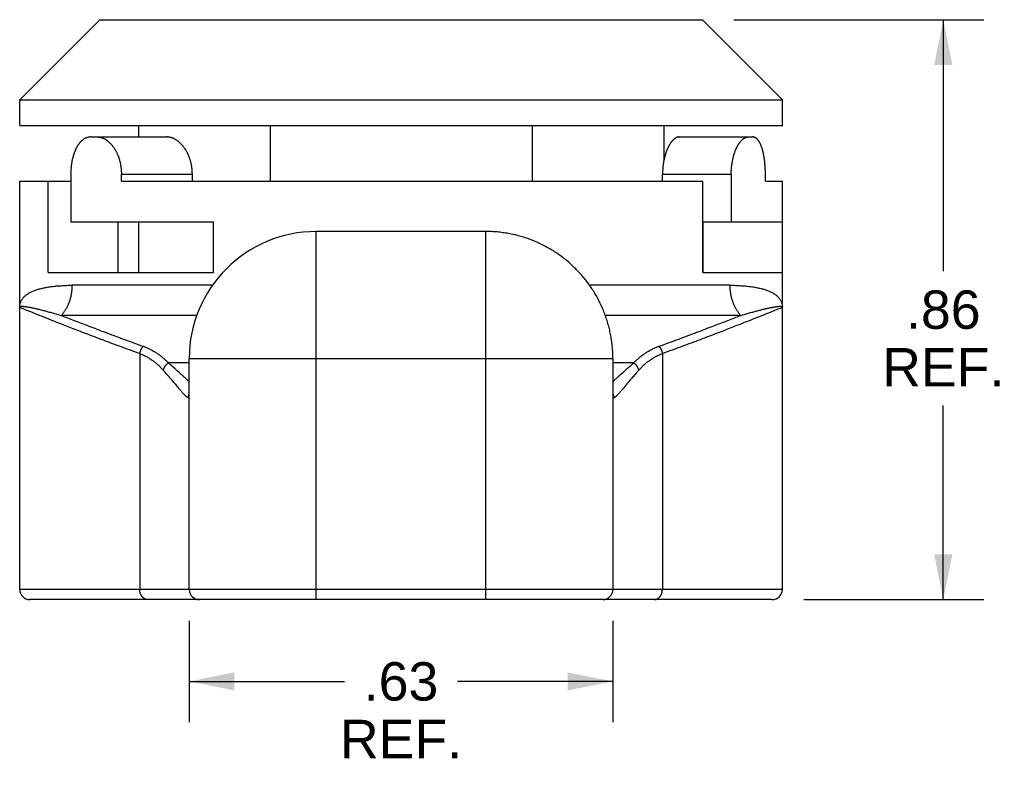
# Model space of a CAD drawing. Header units: inches. Extents: x 0 to 7.33, y 0 to 5.67.
# Tile 3 of 10: x 3.35 to 4.81, y 1.02 to 2.12. Entities that reach past the tile are written whole.
import ezdxf

# ---------------------------------------------------------------- set-up
doc = ezdxf.new("R2010")
doc.units = ezdxf.units.IN
doc.header["$LTSCALE"] = 0.403333
doc.header["$MEASUREMENT"] = 0
doc.layers.get('0').update_dxf_attribs({"linetype": 'CONTINUOUS'})
doc.layers.add('DIMENSIONS', color=7, linetype='CONTINUOUS')
doc.styles.get("Standard").update_dxf_attribs({"font": 'arial.ttf'})
doc.dimstyles.new('DIMSTYLE_1', dxfattribs={"dimtxt": 0.056667, "dimasz": 0.066667, "dimexe": 0.09, "dimexo": 0.07, "dimgap": 0.0425, "dimtad": 0, "dimtih": 1, "dimtoh": 1, "dimzin": 4, "dimdsep": 46, "dimtxsty": 'Standard', "dimblk": '_FILLED', "dimblk1": '_FILLED', "dimblk2": '_FILLED', "dimcen": 0.09, "dimazin": 1, "dimtfac": 1, "dimtdec": 3, "dimtofl": 0, "dimtmove": 0, "dimatfit": 3, "dimldrblk": '_FILLED', "dimfxl": 0, "dimtolj": 1, "dimtzin": 4, "dimarcsym": 0})

# ---------------------------------------------------------------- blocks, each defined once
blk = doc.blocks.new('_FILLED')
at = {"color": 0, "linetype": 'ByBlock'}
blk.add_solid([(0, 0), (-1, 0.2), (-1, -0.2)], dxfattribs=at)
blk = doc.blocks.new('*D4')
at = {"layer": 'DIMENSIONS', "color": 2, "linetype": 'Continuous'}
for p, q in [((4.4076, 2.1249), (4.7764, 2.1249)), ((4.7164, 2.1249), (4.7164, 1.7539)), ((4.7164, 1.2694), (4.7164, 1.5555)), ((4.5106, 1.2694), (4.7764, 1.2694))]:
    blk.add_line(p, q, dxfattribs=at)
at = {"layer": 'DIMENSIONS', "color": 2, "linetype": 'Continuous', "xscale": 0.0666666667, "yscale": 0.0666666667, "zscale": 0.0666666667}
for p, rotation in [((4.7164, 2.1249), 90), ((4.7164, 1.2694), 270)]:
    blk.add_blockref('_FILLED', p, dxfattribs=dict(at, rotation=rotation))
at = {"layer": 'DIMENSIONS', "color": 2, "linetype": 'Continuous', "insert": (4.7164, 1.7255), "char_height": 0.05667, "width": 0.179901, "attachment_point": 2, "line_spacing_factor": 0.9}
blk.add_mtext('.86\\PREF.', dxfattribs=at)
blk = doc.blocks.new('*D10')
at = {"layer": 'DIMENSIONS', "color": 2, "linetype": 'Continuous'}
for p, q in [((3.604, 1.2378), (3.604, 1.0886)), ((4.229, 1.2378), (4.229, 1.0886)), ((3.604, 1.1486), (3.8332, 1.1486)), ((4.229, 1.1486), (3.9998, 1.1486))]:
    blk.add_line(p, q, dxfattribs=at)
at = {"layer": 'DIMENSIONS', "color": 2, "linetype": 'Continuous', "xscale": 0.0666666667, "yscale": 0.0666666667, "zscale": 0.0666666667, "rotation": 180}
blk.add_blockref('_FILLED', (3.604, 1.1486), dxfattribs=at)
at = {"layer": 'DIMENSIONS', "color": 2, "linetype": 'Continuous', "xscale": 0.0666666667, "yscale": 0.0666666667, "zscale": 0.0666666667}
blk.add_blockref('_FILLED', (4.229, 1.1486), dxfattribs=at)
at = {"layer": 'DIMENSIONS', "color": 2, "linetype": 'Continuous', "insert": (3.9165, 1.177), "char_height": 0.05667, "width": 0.179901, "attachment_point": 2, "line_spacing_factor": 0.9}
blk.add_mtext('.63\\PREF.', dxfattribs=at)

msp = doc.modelspace()

# ---------------------------------------------------------------- linework, layer by layer
at = {"color": 7, "linetype": 'Continuous'}
for p, q in [((3.472, 2.1249), (3.354, 2.0069)), ((3.472, 2.1249), (4.361, 2.1249)), ((4.361, 2.1249), (4.479, 2.0069)), ((3.354, 1.9689), (3.354, 2.0069)), ((3.354, 2.0069), (4.479, 2.0069)), ((4.479, 1.9689), (4.479, 2.0069)), ((3.354, 1.9689), (4.479, 1.9689)), ((3.529, 1.9689), (3.529, 1.9519)), ((3.7233, 1.9689), (3.7233, 1.8869)), ((4.1097, 1.9689), (4.1097, 1.8869)), ((4.304, 1.9689), (4.304, 1.916)), ((3.4592, 1.9519), (3.5705, 1.9519)), ((4.3268, 1.9519), (4.4348, 1.9519)), ((3.4293, 1.8969), (3.4293, 1.8269)), ((3.504, 1.8869), (3.504, 1.8969)), ((3.504, 1.8969), (3.6087, 1.8969)), ((3.6087, 1.8869), (3.6087, 1.8969)), ((4.3023, 1.8969), (4.4036, 1.8969)), ((4.3023, 1.8869), (4.3023, 1.8969)), ((4.4036, 1.8969), (4.4036, 1.8269)), ((4.4539, 1.8869), (4.4539, 1.8969)), ((3.354, 1.2844), (3.354, 1.8869)), ((3.354, 1.8869), (3.4293, 1.8869)), ((3.3962, 1.7519), (3.3962, 1.8869)), ((3.504, 1.8869), (4.3618, 1.8869)), ((4.3618, 1.7519), (4.3618, 1.8869)), ((4.4539, 1.8869), (4.479, 1.8869)), ((4.479, 1.8269), (4.479, 1.8869)), ((3.4293, 1.8269), (3.6398, 1.8269)), ((3.4987, 1.8269), (3.4987, 1.7519)), ((3.529, 1.8269), (3.529, 1.7519)), ((3.6398, 1.7519), (3.6398, 1.8269)), ((4.3618, 1.8269), (4.479, 1.8269)), ((4.362, 1.7519), (4.362, 1.8269)), ((4.479, 1.7519), (4.479, 1.8269)), ((3.7915, 1.2694), (3.7915, 1.8124)), ((4.0415, 1.8124), (3.7915, 1.8124)), ((4.0415, 1.2694), (4.0415, 1.8124)), ((3.3962, 1.7519), (3.6398, 1.7519)), ((4.3618, 1.7519), (4.479, 1.7519)), ((4.479, 1.2844), (4.479, 1.7519)), ((3.6383, 1.733), (3.4315, 1.733)), ((4.4014, 1.733), (4.1947, 1.733)), ((4.4714, 1.6976), (4.476, 1.6995)), ((4.476, 1.6995), (4.4789, 1.7007)), ((4.4789, 1.7007), (4.479, 1.7007)), ((3.3596, 1.6984), (3.3655, 1.696)), ((3.3655, 1.696), (3.3698, 1.6943)), ((3.3698, 1.6943), (3.3736, 1.6928)), ((3.3736, 1.6928), (3.3777, 1.6911)), ((3.3777, 1.6911), (3.3806, 1.6899)), ((3.3806, 1.6899), (3.3838, 1.6886)), ((3.3838, 1.6886), (3.3871, 1.6873)), ((3.3871, 1.6873), (3.3906, 1.6859)), ((3.3906, 1.6859), (3.3942, 1.6845)), ((3.6151, 1.6885), (3.4156, 1.6885)), ((4.4173, 1.6885), (4.2179, 1.6885)), ((4.4385, 1.6844), (4.4421, 1.6858)), ((4.4421, 1.6858), (4.4455, 1.6872)), ((4.4455, 1.6872), (4.4488, 1.6885)), ((4.4488, 1.6885), (4.4519, 1.6897)), ((4.4519, 1.6897), (4.4548, 1.6909)), ((4.4548, 1.6909), (4.4589, 1.6925)), ((4.4589, 1.6925), (4.4626, 1.694)), ((4.4626, 1.694), (4.4669, 1.6958)), ((4.4669, 1.6958), (4.4714, 1.6976)), ((3.3942, 1.6845), (3.3981, 1.6829)), ((3.3981, 1.6829), (3.4021, 1.6813)), ((4.4347, 1.6829), (4.4385, 1.6844)), ((3.531, 1.6324), (3.531, 1.2844)), ((4.302, 1.6324), (4.302, 1.2844)), ((3.604, 1.6185), (3.5733, 1.6185)), ((3.604, 1.2844), (3.604, 1.6249)), ((3.604, 1.6249), (4.229, 1.6249)), ((4.229, 1.6249), (4.229, 1.2844)), ((4.2596, 1.6185), (4.229, 1.6185)), ((3.5945, 1.5994), (3.5924, 1.6013)), ((4.244, 1.6044), (4.2405, 1.6013)), ((3.5881, 1.5817), (3.5866, 1.5835)), ((4.2498, 1.5876), (4.2464, 1.5835)), ((3.6029, 1.5669), (3.604, 1.5669)), ((4.229, 1.5669), (4.2301, 1.5669)), ((4.479, 1.2844), (3.354, 1.2844)), ((4.464, 1.2694), (3.369, 1.2694))]:
    msp.add_line(p, q, dxfattribs=at)
for points in [[(3.4592, 1.9519), (3.4587, 1.9519), (3.4582, 1.9519), (3.4577, 1.9519), (3.4572, 1.9518), (3.4568, 1.9518), (3.4563, 1.9517), (3.4558, 1.9516), (3.4553, 1.9515), (3.4549, 1.9514), (3.4544, 1.9513), (3.4539, 1.9512), (3.4535, 1.951), (3.453, 1.9509), (3.4525, 1.9507), (3.4521, 1.9505), (3.4516, 1.9503), (3.4512, 1.9501), (3.4507, 1.9499), (3.4503, 1.9497), (3.4498, 1.9495), (3.4494, 1.9492), (3.4489, 1.9489), (3.4485, 1.9487), (3.4481, 1.9484), (3.4476, 1.9481), (3.4472, 1.9478), (3.4468, 1.9474), (3.4464, 1.9471), (3.446, 1.9468), (3.4456, 1.9464), (3.4452, 1.946), (3.4447, 1.9457), (3.4443, 1.9453), (3.444, 1.9449), (3.4436, 1.9444), (3.4432, 1.944), (3.4428, 1.9436), (3.4424, 1.9431), (3.442, 1.9427), (3.4417, 1.9422), (3.4413, 1.9418), (3.441, 1.9413), (3.4406, 1.9408), (3.4402, 1.9403), (3.4399, 1.9397), (3.4396, 1.9392), (3.4392, 1.9387), (3.4389, 1.9381), (3.4386, 1.9376), (3.4382, 1.937), (3.4379, 1.9364), (3.4376, 1.9359), (3.4373, 1.9353), (3.437, 1.9347), (3.4367, 1.9341), (3.4364, 1.9334), (3.4361, 1.9328), (3.4359, 1.9322), (3.4356, 1.9315), (3.4353, 1.9309), (3.4351, 1.9302), (3.4348, 1.9296), (3.4345, 1.9289), (3.4343, 1.9282), (3.4341, 1.9275), (3.4338, 1.9268), (3.4336, 1.9261), (3.4334, 1.9254), (3.4332, 1.9247), (3.4329, 1.924), (3.4327, 1.9233), (3.4325, 1.9225), (3.4323, 1.9218), (3.4322, 1.921), (3.432, 1.9203), (3.4318, 1.9195), (3.4316, 1.9188), (3.4315, 1.918), (3.4313, 1.9172), (3.4311, 1.9165), (3.431, 1.9157), (3.4309, 1.9149), (3.4307, 1.9141), (3.4306, 1.9133), (3.4305, 1.9125), (3.4304, 1.9117), (3.4302, 1.9109), (3.4301, 1.9101), (3.43, 1.9093), (3.43, 1.9085), (3.4299, 1.9077), (3.4298, 1.9069), (3.4297, 1.906), (3.4297, 1.9052), (3.4296, 1.9044), (3.4295, 1.9036), (3.4295, 1.9028), (3.4295, 1.9019), (3.4294, 1.9011), (3.4294, 1.9003), (3.4294, 1.8994), (3.4294, 1.8986), (3.4293, 1.8978), (3.4293, 1.8969)], [(3.4681, 1.9519), (3.4686, 1.9519), (3.4691, 1.9519), (3.4697, 1.9519), (3.4702, 1.9518), (3.4707, 1.9518), (3.4712, 1.9517), (3.4717, 1.9516), (3.4722, 1.9515), (3.4727, 1.9514), (3.4732, 1.9513), (3.4738, 1.9512), (3.4743, 1.951), (3.4748, 1.9509), (3.4753, 1.9507), (3.4758, 1.9505), (3.4763, 1.9503), (3.4768, 1.9501), (3.4773, 1.9499), (3.4778, 1.9497), (3.4784, 1.9494), (3.4789, 1.9492), (3.4794, 1.9489), (3.4799, 1.9486), (3.4804, 1.9483), (3.4809, 1.948), (3.4814, 1.9477), (3.4819, 1.9474), (3.4824, 1.947), (3.4829, 1.9467), (3.4833, 1.9463), (3.4838, 1.9459), (3.4843, 1.9456), (3.4848, 1.9452), (3.4853, 1.9447), (3.4857, 1.9443), (3.4862, 1.9439), (3.4867, 1.9435), (3.4871, 1.943), (3.4876, 1.9425), (3.488, 1.9421), (3.4885, 1.9416), (3.4889, 1.9411), (3.4894, 1.9406), (3.4898, 1.9401), (3.4903, 1.9395), (3.4907, 1.939), (3.4911, 1.9385), (3.4915, 1.9379), (3.4919, 1.9374), (3.4923, 1.9368), (3.4928, 1.9362), (3.4931, 1.9356), (3.4935, 1.935), (3.4939, 1.9344), (3.4943, 1.9338), (3.4947, 1.9332), (3.495, 1.9325), (3.4954, 1.9319), (3.4958, 1.9313), (3.4961, 1.9306), (3.4965, 1.9299), (3.4968, 1.9293), (3.4971, 1.9286), (3.4974, 1.9279), (3.4978, 1.9272), (3.4981, 1.9265), (3.4984, 1.9258), (3.4987, 1.9251), (3.4989, 1.9244), (3.4992, 1.9237), (3.4995, 1.923), (3.4998, 1.9222), (3.5, 1.9215), (3.5003, 1.9207), (3.5005, 1.92), (3.5007, 1.9192), (3.501, 1.9185), (3.5012, 1.9177), (3.5014, 1.917), (3.5016, 1.9162), (3.5018, 1.9154), (3.502, 1.9146), (3.5022, 1.9139), (3.5023, 1.9131), (3.5025, 1.9123), (3.5027, 1.9115), (3.5028, 1.9107), (3.5029, 1.9099), (3.5031, 1.9091), (3.5032, 1.9083), (3.5033, 1.9075), (3.5034, 1.9067), (3.5035, 1.9059), (3.5036, 1.9051), (3.5037, 1.9043), (3.5038, 1.9035), (3.5038, 1.9027), (3.5039, 1.9018), (3.5039, 1.901), (3.504, 1.9002), (3.504, 1.8994), (3.504, 1.8986), (3.504, 1.8978), (3.504, 1.8969)], [(3.6087, 1.8969), (3.6087, 1.8977), (3.6086, 1.8986), (3.6086, 1.8994), (3.6086, 1.9002), (3.6086, 1.901), (3.6085, 1.9018), (3.6084, 1.9026), (3.6084, 1.9034), (3.6083, 1.9042), (3.6082, 1.905), (3.6081, 1.9058), (3.608, 1.9066), (3.6079, 1.9074), (3.6078, 1.9082), (3.6077, 1.909), (3.6075, 1.9098), (3.6074, 1.9106), (3.6072, 1.9114), (3.6071, 1.9122), (3.6069, 1.9129), (3.6067, 1.9137), (3.6065, 1.9145), (3.6063, 1.9153), (3.6061, 1.916), (3.6059, 1.9168), (3.6057, 1.9176), (3.6054, 1.9183), (3.6052, 1.9191), (3.6049, 1.9198), (3.6047, 1.9206), (3.6044, 1.9213), (3.6041, 1.922), (3.6039, 1.9228), (3.6036, 1.9235), (3.6033, 1.9242), (3.603, 1.9249), (3.6026, 1.9256), (3.6023, 1.9264), (3.602, 1.927), (3.6017, 1.9277), (3.6013, 1.9284), (3.601, 1.9291), (3.6006, 1.9298), (3.6002, 1.9304), (3.5999, 1.9311), (3.5995, 1.9317), (3.5991, 1.9324), (3.5987, 1.933), (3.5983, 1.9336), (3.5979, 1.9343), (3.5975, 1.9349), (3.5971, 1.9355), (3.5966, 1.9361), (3.5962, 1.9367), (3.5958, 1.9372), (3.5953, 1.9378), (3.5949, 1.9384), (3.5944, 1.9389), (3.594, 1.9394), (3.5935, 1.94), (3.593, 1.9405), (3.5926, 1.941), (3.5921, 1.9415), (3.5916, 1.942), (3.5911, 1.9425), (3.5906, 1.9429), (3.5901, 1.9434), (3.5896, 1.9438), (3.5891, 1.9443), (3.5886, 1.9447), (3.5881, 1.9451), (3.5876, 1.9455), (3.5871, 1.9459), (3.5866, 1.9463), (3.5861, 1.9466), (3.5855, 1.947), (3.585, 1.9473), (3.5845, 1.9477), (3.5839, 1.948), (3.5834, 1.9483), (3.5829, 1.9486), (3.5823, 1.9489), (3.5818, 1.9491), (3.5813, 1.9494), (3.5807, 1.9496), (3.5802, 1.9499), (3.5796, 1.9501), (3.5791, 1.9503), (3.5786, 1.9505), (3.578, 1.9507), (3.5775, 1.9509), (3.5769, 1.951), (3.5764, 1.9512), (3.5758, 1.9513), (3.5753, 1.9514), (3.5748, 1.9515), (3.5742, 1.9516), (3.5737, 1.9517), (3.5731, 1.9518), (3.5726, 1.9518), (3.5721, 1.9519), (3.5715, 1.9519), (3.571, 1.9519), (3.5705, 1.9519)], [(4.3268, 1.9519), (4.3265, 1.9519), (4.3262, 1.9519), (4.3259, 1.9519), (4.3255, 1.9518), (4.3252, 1.9518), (4.3249, 1.9517), (4.3245, 1.9516), (4.3242, 1.9515), (4.3239, 1.9514), (4.3235, 1.9513), (4.3232, 1.9512), (4.3229, 1.951), (4.3225, 1.9509), (4.3222, 1.9507), (4.3219, 1.9505), (4.3215, 1.9503), (4.3212, 1.9501), (4.3208, 1.9499), (4.3205, 1.9497), (4.3202, 1.9495), (4.3198, 1.9492), (4.3195, 1.9489), (4.3192, 1.9487), (4.3188, 1.9484), (4.3185, 1.9481), (4.3182, 1.9478), (4.3178, 1.9474), (4.3175, 1.9471), (4.3172, 1.9468), (4.3168, 1.9464), (4.3165, 1.946), (4.3162, 1.9457), (4.3159, 1.9453), (4.3155, 1.9449), (4.3152, 1.9445), (4.3149, 1.944), (4.3146, 1.9436), (4.3143, 1.9432), (4.314, 1.9427), (4.3137, 1.9422), (4.3133, 1.9418), (4.313, 1.9413), (4.3127, 1.9408), (4.3124, 1.9403), (4.3121, 1.9398), (4.3118, 1.9392), (4.3115, 1.9387), (4.3113, 1.9382), (4.311, 1.9376), (4.3107, 1.937), (4.3104, 1.9365), (4.3101, 1.9359), (4.3099, 1.9353), (4.3096, 1.9347), (4.3093, 1.9341), (4.3091, 1.9335), (4.3088, 1.9328), (4.3085, 1.9322), (4.3083, 1.9316), (4.308, 1.9309), (4.3078, 1.9303), (4.3076, 1.9296), (4.3073, 1.9289), (4.3071, 1.9282), (4.3069, 1.9276), (4.3066, 1.9269), (4.3064, 1.9262), (4.3062, 1.9255), (4.306, 1.9247), (4.3058, 1.924), (4.3056, 1.9233), (4.3054, 1.9226), (4.3052, 1.9218), (4.3051, 1.9211), (4.3049, 1.9203), (4.3047, 1.9196), (4.3045, 1.9188), (4.3044, 1.918), (4.3042, 1.9173), (4.3041, 1.9165), (4.3039, 1.9157), (4.3038, 1.9149), (4.3037, 1.9141), (4.3035, 1.9133), (4.3034, 1.9125), (4.3033, 1.9117), (4.3032, 1.9109), (4.3031, 1.9101), (4.303, 1.9093), (4.3029, 1.9085), (4.3028, 1.9077), (4.3027, 1.9069), (4.3027, 1.9061), (4.3026, 1.9052), (4.3026, 1.9044), (4.3025, 1.9036), (4.3025, 1.9028), (4.3024, 1.9019), (4.3024, 1.9011), (4.3023, 1.9003), (4.3023, 1.8994), (4.3023, 1.8986), (4.3023, 1.8978), (4.3023, 1.8969)], [(4.4036, 1.8969), (4.4036, 1.8978), (4.4036, 1.8986), (4.4036, 1.8994), (4.4037, 1.9003), (4.4037, 1.9011), (4.4037, 1.9019), (4.4038, 1.9028), (4.4038, 1.9036), (4.4039, 1.9044), (4.4039, 1.9052), (4.404, 1.906), (4.4041, 1.9069), (4.4042, 1.9077), (4.4042, 1.9085), (4.4043, 1.9093), (4.4044, 1.9101), (4.4045, 1.9109), (4.4046, 1.9117), (4.4047, 1.9125), (4.4049, 1.9133), (4.405, 1.9141), (4.4051, 1.9149), (4.4053, 1.9157), (4.4054, 1.9165), (4.4056, 1.9172), (4.4057, 1.918), (4.4059, 1.9188), (4.406, 1.9195), (4.4062, 1.9203), (4.4064, 1.921), (4.4066, 1.9218), (4.4067, 1.9225), (4.4069, 1.9233), (4.4071, 1.924), (4.4073, 1.9247), (4.4075, 1.9254), (4.4078, 1.9261), (4.408, 1.9268), (4.4082, 1.9275), (4.4084, 1.9282), (4.4087, 1.9289), (4.4089, 1.9296), (4.4091, 1.9302), (4.4094, 1.9309), (4.4096, 1.9315), (4.4099, 1.9322), (4.4101, 1.9328), (4.4104, 1.9334), (4.4107, 1.9341), (4.4109, 1.9347), (4.4112, 1.9353), (4.4115, 1.9359), (4.4118, 1.9364), (4.4121, 1.937), (4.4123, 1.9376), (4.4126, 1.9381), (4.4129, 1.9387), (4.4132, 1.9392), (4.4135, 1.9397), (4.4138, 1.9403), (4.4141, 1.9408), (4.4145, 1.9413), (4.4148, 1.9418), (4.4151, 1.9422), (4.4154, 1.9427), (4.4157, 1.9431), (4.416, 1.9436), (4.4164, 1.944), (4.4167, 1.9444), (4.417, 1.9449), (4.4174, 1.9453), (4.4177, 1.9457), (4.418, 1.946), (4.4184, 1.9464), (4.4187, 1.9468), (4.419, 1.9471), (4.4194, 1.9474), (4.4197, 1.9478), (4.4201, 1.9481), (4.4204, 1.9484), (4.4208, 1.9487), (4.4211, 1.9489), (4.4214, 1.9492), (4.4218, 1.9495), (4.4221, 1.9497), (4.4225, 1.9499), (4.4228, 1.9501), (4.4232, 1.9503), (4.4235, 1.9505), (4.4239, 1.9507), (4.4242, 1.9509), (4.4246, 1.951), (4.425, 1.9512), (4.4253, 1.9513), (4.4257, 1.9514), (4.426, 1.9515), (4.4264, 1.9516), (4.4267, 1.9517), (4.4271, 1.9518), (4.4274, 1.9518), (4.4277, 1.9519), (4.4281, 1.9519), (4.4284, 1.9519), (4.4288, 1.9519)], [(4.4539, 1.8969), (4.4539, 1.8978), (4.4539, 1.8986), (4.4539, 1.8994), (4.4539, 1.9002), (4.4539, 1.901), (4.4539, 1.9018), (4.4539, 1.9027), (4.4538, 1.9035), (4.4538, 1.9043), (4.4538, 1.9051), (4.4537, 1.9059), (4.4537, 1.9067), (4.4536, 1.9075), (4.4536, 1.9083), (4.4535, 1.9091), (4.4535, 1.9099), (4.4534, 1.9107), (4.4533, 1.9115), (4.4533, 1.9123), (4.4532, 1.9131), (4.4531, 1.9139), (4.453, 1.9146), (4.453, 1.9154), (4.4529, 1.9162), (4.4528, 1.917), (4.4527, 1.9177), (4.4526, 1.9185), (4.4525, 1.9192), (4.4524, 1.92), (4.4523, 1.9207), (4.4522, 1.9215), (4.452, 1.9222), (4.4519, 1.923), (4.4518, 1.9237), (4.4517, 1.9244), (4.4515, 1.9251), (4.4514, 1.9258), (4.4513, 1.9265), (4.4511, 1.9272), (4.451, 1.9279), (4.4508, 1.9286), (4.4507, 1.9293), (4.4505, 1.9299), (4.4504, 1.9306), (4.4502, 1.9313), (4.45, 1.9319), (4.4498, 1.9325), (4.4497, 1.9332), (4.4495, 1.9338), (4.4493, 1.9344), (4.4491, 1.935), (4.4489, 1.9356), (4.4487, 1.9362), (4.4485, 1.9368), (4.4483, 1.9374), (4.4481, 1.9379), (4.4479, 1.9385), (4.4477, 1.939), (4.4475, 1.9395), (4.4473, 1.9401), (4.447, 1.9406), (4.4468, 1.9411), (4.4466, 1.9416), (4.4464, 1.9421), (4.4461, 1.9425), (4.4459, 1.943), (4.4456, 1.9435), (4.4454, 1.9439), (4.4451, 1.9443), (4.4449, 1.9447), (4.4446, 1.9452), (4.4444, 1.9456), (4.4441, 1.9459), (4.4439, 1.9463), (4.4436, 1.9467), (4.4433, 1.947), (4.443, 1.9474), (4.4428, 1.9477), (4.4425, 1.948), (4.4422, 1.9483), (4.4419, 1.9486), (4.4416, 1.9489), (4.4414, 1.9492), (4.4411, 1.9494), (4.4408, 1.9497), (4.4405, 1.9499), (4.4402, 1.9501), (4.4399, 1.9503), (4.4396, 1.9505), (4.4393, 1.9507), (4.439, 1.9509), (4.4387, 1.951), (4.4383, 1.9512), (4.438, 1.9513), (4.4377, 1.9514), (4.4374, 1.9515), (4.4371, 1.9516), (4.4368, 1.9517), (4.4365, 1.9518), (4.4361, 1.9518), (4.4358, 1.9519), (4.4355, 1.9519), (4.4352, 1.9519), (4.4348, 1.9519)], [(4.229, 1.6249), (4.229, 1.627), (4.2289, 1.6291), (4.2289, 1.6312), (4.2288, 1.6333), (4.2287, 1.6355), (4.2286, 1.6375), (4.2284, 1.6396), (4.2282, 1.6417), (4.228, 1.6438), (4.2278, 1.6459), (4.2276, 1.648), (4.2273, 1.6501), (4.227, 1.6522), (4.2267, 1.6543), (4.2263, 1.6563), (4.226, 1.6584), (4.2256, 1.6605), (4.2252, 1.6625), (4.2247, 1.6646), (4.2243, 1.6667), (4.2238, 1.6687), (4.2233, 1.6708), (4.2228, 1.6728), (4.2222, 1.6748), (4.2217, 1.6768), (4.2211, 1.6789), (4.2204, 1.6809), (4.2198, 1.6829), (4.2191, 1.6849), (4.2185, 1.6869), (4.2178, 1.6888), (4.217, 1.6908), (4.2163, 1.6928), (4.2155, 1.6947), (4.2147, 1.6967), (4.2139, 1.6986), (4.2131, 1.7006), (4.2122, 1.7025), (4.2113, 1.7044), (4.2104, 1.7063), (4.2095, 1.7082), (4.2085, 1.7101), (4.2076, 1.7119), (4.2066, 1.7138), (4.2056, 1.7156), (4.2046, 1.7175), (4.2035, 1.7193), (4.2024, 1.7211), (4.2014, 1.7229), (4.2002, 1.7247), (4.1991, 1.7265), (4.198, 1.7282), (4.1968, 1.73), (4.1956, 1.7317), (4.1944, 1.7334), (4.1932, 1.7351), (4.1919, 1.7368), (4.1907, 1.7385), (4.1894, 1.7402), (4.1881, 1.7418), (4.1868, 1.7435), (4.1854, 1.7451), (4.1841, 1.7467), (4.1827, 1.7483), (4.1813, 1.7499), (4.1799, 1.7514), (4.1785, 1.753), (4.177, 1.7545), (4.1755, 1.756), (4.1741, 1.7575), (4.1726, 1.759), (4.1711, 1.7605), (4.1695, 1.7619), (4.168, 1.7633), (4.1664, 1.7647), (4.1648, 1.7661), (4.1633, 1.7675), (4.1616, 1.7689), (4.16, 1.7702), (4.1584, 1.7715), (4.1567, 1.7728), (4.1551, 1.7741), (4.1534, 1.7754), (4.1517, 1.7766), (4.15, 1.7779), (4.1483, 1.7791), (4.1465, 1.7803), (4.1448, 1.7814), (4.143, 1.7826), (4.1412, 1.7837), (4.1395, 1.7848), (4.1377, 1.7859), (4.1358, 1.787), (4.134, 1.788), (4.1322, 1.789), (4.1303, 1.79), (4.1285, 1.791), (4.1266, 1.792), (4.1247, 1.7929), (4.1228, 1.7939), (4.1209, 1.7948), (4.119, 1.7957), (4.1171, 1.7965), (4.1152, 1.7973), (4.1132, 1.7982), (4.1113, 1.799), (4.1093, 1.7997), (4.1074, 1.8005), (4.1054, 1.8012), (4.1034, 1.8019), (4.1014, 1.8026), (4.0994, 1.8033), (4.0974, 1.8039), (4.0954, 1.8045), (4.0934, 1.8051), (4.0914, 1.8057), (4.0893, 1.8062), (4.0873, 1.8068), (4.0853, 1.8073), (4.0832, 1.8077), (4.0812, 1.8082), (4.0791, 1.8086), (4.077, 1.809), (4.075, 1.8094), (4.0729, 1.8098), (4.0708, 1.8101), (4.0687, 1.8104), (4.0667, 1.8107), (4.0646, 1.811), (4.0625, 1.8113), (4.0604, 1.8115), (4.0583, 1.8117), (4.0562, 1.8119), (4.0541, 1.812), (4.052, 1.8121), (4.0499, 1.8122), (4.0478, 1.8123), (4.0457, 1.8124), (4.0436, 1.8124), (4.0415, 1.8124)], [(3.3549, 1.7069), (3.3552, 1.7078), (3.3555, 1.7086), (3.3558, 1.7094), (3.3562, 1.7102), (3.3566, 1.711), (3.3571, 1.7118), (3.3576, 1.7125), (3.3581, 1.7133), (3.3587, 1.714), (3.3593, 1.7147), (3.3599, 1.7154), (3.3606, 1.7161), (3.3613, 1.7168), (3.362, 1.7175), (3.3628, 1.7181), (3.3636, 1.7188), (3.3645, 1.7194), (3.3653, 1.72), (3.3663, 1.7206), (3.3672, 1.7212), (3.3682, 1.7218), (3.3692, 1.7223), (3.3703, 1.7229), (3.3713, 1.7234), (3.3725, 1.7239), (3.3736, 1.7244), (3.3748, 1.7249), (3.376, 1.7254), (3.3773, 1.7258), (3.3785, 1.7263), (3.3799, 1.7267), (3.3812, 1.7272), (3.3826, 1.7276), (3.384, 1.728), (3.3855, 1.7283), (3.3869, 1.7287), (3.3884, 1.729), (3.39, 1.7294), (3.3916, 1.7297), (3.3932, 1.73), (3.3948, 1.7303), (3.3965, 1.7306), (3.3982, 1.7308), (3.3999, 1.7311), (3.4016, 1.7313), (3.4034, 1.7315), (3.4052, 1.7317), (3.4071, 1.7319), (3.409, 1.7321), (3.4109, 1.7323), (3.4128, 1.7324), (3.4148, 1.7325), (3.4168, 1.7327), (3.4188, 1.7328), (3.4209, 1.7328), (3.4229, 1.7329), (3.425, 1.733), (3.4272, 1.733), (3.4293, 1.733), (3.4315, 1.733)], [(3.4156, 1.6885), (3.4162, 1.6891), (3.4167, 1.6898), (3.4173, 1.6905), (3.4178, 1.6912), (3.4183, 1.6918), (3.4188, 1.6925), (3.4193, 1.6932), (3.4198, 1.694), (3.4203, 1.6947), (3.4208, 1.6954), (3.4213, 1.6962), (3.4217, 1.6969), (3.4222, 1.6977), (3.4226, 1.6984), (3.423, 1.6992), (3.4235, 1.7), (3.4239, 1.7007), (3.4243, 1.7015), (3.4247, 1.7023), (3.425, 1.7031), (3.4254, 1.7039), (3.4258, 1.7048), (3.4261, 1.7056), (3.4265, 1.7064), (3.4268, 1.7072), (3.4271, 1.7081), (3.4274, 1.7089), (3.4277, 1.7098), (3.428, 1.7106), (3.4283, 1.7115), (3.4285, 1.7123), (3.4288, 1.7132), (3.429, 1.7141), (3.4293, 1.715), (3.4295, 1.7158), (3.4297, 1.7167), (3.4299, 1.7176), (3.4301, 1.7185), (3.4303, 1.7194), (3.4304, 1.7203), (3.4306, 1.7212), (3.4307, 1.7221), (3.4308, 1.723), (3.431, 1.7239), (3.4311, 1.7248), (3.4312, 1.7257), (3.4313, 1.7266), (3.4313, 1.7275), (3.4314, 1.7285), (3.4314, 1.7294), (3.4315, 1.7303), (3.4315, 1.7312), (3.4315, 1.7321), (3.4315, 1.733)], [(4.4014, 1.733), (4.4036, 1.733), (4.4058, 1.733), (4.4079, 1.733), (4.41, 1.7329), (4.4121, 1.7328), (4.4142, 1.7328), (4.4162, 1.7327), (4.4182, 1.7325), (4.4201, 1.7324), (4.4221, 1.7323), (4.424, 1.7321), (4.4259, 1.7319), (4.4277, 1.7317), (4.4295, 1.7315), (4.4313, 1.7313), (4.4331, 1.7311), (4.4348, 1.7308), (4.4365, 1.7306), (4.4382, 1.7303), (4.4398, 1.73), (4.4414, 1.7297), (4.443, 1.7294), (4.4445, 1.729), (4.446, 1.7287), (4.4475, 1.7283), (4.4489, 1.728), (4.4504, 1.7276), (4.4517, 1.7272), (4.4531, 1.7267), (4.4544, 1.7263), (4.4557, 1.7258), (4.4569, 1.7254), (4.4582, 1.7249), (4.4593, 1.7244), (4.4605, 1.7239), (4.4616, 1.7234), (4.4627, 1.7229), (4.4638, 1.7223), (4.4648, 1.7218), (4.4658, 1.7212), (4.4667, 1.7206), (4.4676, 1.72), (4.4685, 1.7194), (4.4693, 1.7188), (4.4702, 1.7181), (4.4709, 1.7175), (4.4717, 1.7168), (4.4724, 1.7161), (4.473, 1.7154), (4.4737, 1.7147), (4.4743, 1.714), (4.4748, 1.7133), (4.4754, 1.7125), (4.4759, 1.7118), (4.4763, 1.711), (4.4767, 1.7102), (4.4771, 1.7094), (4.4775, 1.7086), (4.4778, 1.7078), (4.4781, 1.7069)], [(4.4014, 1.733), (4.4014, 1.7321), (4.4014, 1.7312), (4.4015, 1.7303), (4.4015, 1.7294), (4.4016, 1.7285), (4.4016, 1.7275), (4.4017, 1.7266), (4.4018, 1.7257), (4.4019, 1.7248), (4.402, 1.7239), (4.4021, 1.723), (4.4023, 1.7221), (4.4024, 1.7212), (4.4025, 1.7203), (4.4027, 1.7194), (4.4029, 1.7185), (4.4031, 1.7176), (4.4033, 1.7167), (4.4035, 1.7158), (4.4037, 1.715), (4.4039, 1.7141), (4.4042, 1.7132), (4.4044, 1.7123), (4.4047, 1.7115), (4.405, 1.7106), (4.4053, 1.7098), (4.4056, 1.7089), (4.4059, 1.7081), (4.4062, 1.7072), (4.4065, 1.7064), (4.4069, 1.7056), (4.4072, 1.7048), (4.4076, 1.7039), (4.4079, 1.7031), (4.4083, 1.7023), (4.4087, 1.7015), (4.4091, 1.7007), (4.4095, 1.7), (4.4099, 1.6992), (4.4104, 1.6984), (4.4108, 1.6977), (4.4112, 1.6969), (4.4117, 1.6962), (4.4122, 1.6954), (4.4126, 1.6947), (4.4131, 1.694), (4.4136, 1.6932), (4.4141, 1.6925), (4.4146, 1.6918), (4.4152, 1.6912), (4.4157, 1.6905), (4.4162, 1.6898), (4.4168, 1.6891), (4.4173, 1.6885)], [(3.354, 1.7007), (3.354, 1.7015), (3.354, 1.7023), (3.3541, 1.703), (3.3542, 1.7038), (3.3543, 1.7045), (3.3545, 1.7053), (3.3547, 1.7061), (3.3549, 1.7069)], [(3.354, 1.7007), (3.354, 1.7009), (3.354, 1.701), (3.3541, 1.7011), (3.3542, 1.7013), (3.3543, 1.7014), (3.3544, 1.7015), (3.3545, 1.7016), (3.3547, 1.7017)], [(3.354, 1.7007), (3.354, 1.7007), (3.3541, 1.7007), (3.3542, 1.7006), (3.3596, 1.6984)], [(3.3547, 1.7017), (3.3549, 1.7018), (3.3552, 1.7019), (3.3555, 1.7019), (3.3558, 1.702), (3.3561, 1.702), (3.3565, 1.7021), (3.3569, 1.7021), (3.3573, 1.7021), (3.3578, 1.7021), (3.3582, 1.7021), (3.3587, 1.7021), (3.3593, 1.7021), (3.3598, 1.702), (3.3604, 1.702), (3.3611, 1.7019), (3.3617, 1.7018), (3.3624, 1.7017), (3.3631, 1.7017), (3.3638, 1.7015), (3.3646, 1.7014), (3.3653, 1.7013), (3.3661, 1.7012), (3.367, 1.701), (3.3678, 1.7009), (3.3687, 1.7007), (3.3696, 1.7005), (3.3706, 1.7003), (3.3715, 1.7001), (3.3725, 1.6999), (3.3736, 1.6997), (3.3746, 1.6995), (3.3757, 1.6992), (3.3768, 1.699), (3.3779, 1.6987), (3.379, 1.6984), (3.3802, 1.6982), (3.3814, 1.6979), (3.3826, 1.6976), (3.3839, 1.6973), (3.3851, 1.6969), (3.3864, 1.6966), (3.3878, 1.6963), (3.3891, 1.6959), (3.3905, 1.6956), (3.3919, 1.6952), (3.3933, 1.6948), (3.3947, 1.6944), (3.3962, 1.694), (3.3977, 1.6936), (3.3992, 1.6932), (3.4007, 1.6928), (3.4023, 1.6923), (3.4039, 1.6919), (3.4055, 1.6914), (3.4071, 1.691), (3.4088, 1.6905), (3.4105, 1.69), (3.4122, 1.6895), (3.4139, 1.689), (3.4156, 1.6885)], [(4.4173, 1.6885), (4.4191, 1.689), (4.4208, 1.6895), (4.4225, 1.69), (4.4242, 1.6905), (4.4258, 1.691), (4.4275, 1.6914), (4.4291, 1.6919), (4.4307, 1.6923), (4.4322, 1.6928), (4.4338, 1.6932), (4.4353, 1.6936), (4.4368, 1.694), (4.4382, 1.6944), (4.4397, 1.6948), (4.4411, 1.6952), (4.4425, 1.6956), (4.4439, 1.6959), (4.4452, 1.6963), (4.4465, 1.6966), (4.4478, 1.6969), (4.4491, 1.6973), (4.4503, 1.6976), (4.4516, 1.6979), (4.4528, 1.6982), (4.4539, 1.6984), (4.4551, 1.6987), (4.4562, 1.699), (4.4573, 1.6992), (4.4584, 1.6995), (4.4594, 1.6997), (4.4604, 1.6999), (4.4614, 1.7001), (4.4624, 1.7003), (4.4633, 1.7005), (4.4642, 1.7007), (4.4651, 1.7009), (4.466, 1.701), (4.4668, 1.7012), (4.4676, 1.7013), (4.4684, 1.7014), (4.4692, 1.7015), (4.4699, 1.7017), (4.4706, 1.7017), (4.4713, 1.7018), (4.4719, 1.7019), (4.4725, 1.702), (4.4731, 1.702), (4.4737, 1.7021), (4.4742, 1.7021), (4.4747, 1.7021), (4.4752, 1.7021), (4.4757, 1.7021), (4.4761, 1.7021), (4.4765, 1.7021), (4.4768, 1.702), (4.4772, 1.702), (4.4775, 1.7019), (4.4778, 1.7019), (4.478, 1.7018), (4.4782, 1.7017)], [(4.4781, 1.7069), (4.4783, 1.7062), (4.4785, 1.7054), (4.4786, 1.7047), (4.4787, 1.704), (4.4788, 1.7033), (4.4789, 1.7025), (4.479, 1.7016), (4.479, 1.7007)], [(4.4782, 1.7017), (4.4784, 1.7016), (4.4786, 1.7015), (4.4787, 1.7014), (4.4788, 1.7013), (4.4789, 1.7012), (4.4789, 1.701), (4.479, 1.7009), (4.479, 1.7007)], [(3.4156, 1.6885), (3.4178, 1.6876), (3.4201, 1.6867), (3.4224, 1.6858), (3.4247, 1.6849), (3.4271, 1.684), (3.4295, 1.6831), (3.432, 1.6821), (3.4345, 1.6812), (3.437, 1.6802), (3.4396, 1.6792), (3.4422, 1.6782), (3.4449, 1.6771), (3.4476, 1.6761), (3.4503, 1.6751), (3.4531, 1.674), (3.4559, 1.6729), (3.4588, 1.6718), (3.4617, 1.6707), (3.4647, 1.6696), (3.4677, 1.6684), (3.4707, 1.6673), (3.4738, 1.6661), (3.4769, 1.665), (3.4801, 1.6638), (3.4833, 1.6626), (3.4865, 1.6613), (3.4898, 1.6601), (3.4931, 1.6589), (3.4965, 1.6576), (3.4999, 1.6564), (3.5033, 1.6551), (3.5068, 1.6538), (3.5103, 1.6525), (3.5139, 1.6512), (3.5175, 1.6499), (3.5211, 1.6485), (3.5248, 1.6472), (3.5286, 1.6458), (3.5324, 1.6444), (3.5362, 1.643)], [(4.2968, 1.643), (4.3006, 1.6444), (4.3044, 1.6458), (4.3081, 1.6472), (4.3118, 1.6485), (4.3154, 1.6498), (4.319, 1.6512), (4.3226, 1.6525), (4.3261, 1.6538), (4.3296, 1.6551), (4.333, 1.6563), (4.3364, 1.6576), (4.3398, 1.6589), (4.3431, 1.6601), (4.3464, 1.6613), (4.3497, 1.6625), (4.3529, 1.6638), (4.356, 1.6649), (4.3591, 1.6661), (4.3622, 1.6673), (4.3653, 1.6684), (4.3683, 1.6696), (4.3712, 1.6707), (4.3741, 1.6718), (4.377, 1.6729), (4.3798, 1.674), (4.3826, 1.675), (4.3854, 1.6761), (4.3881, 1.6771), (4.3907, 1.6782), (4.3934, 1.6792), (4.396, 1.6802), (4.3985, 1.6812), (4.401, 1.6821), (4.4035, 1.6831), (4.4059, 1.684), (4.4082, 1.6849), (4.4106, 1.6858), (4.4129, 1.6867), (4.4151, 1.6876), (4.4173, 1.6885)], [(3.4021, 1.6813), (3.4042, 1.6805), (3.4063, 1.6797), (3.4085, 1.6788), (3.4107, 1.6779), (3.4129, 1.6771), (3.4152, 1.6762), (3.4176, 1.6752), (3.4199, 1.6743), (3.4224, 1.6734), (3.4249, 1.6724), (3.4274, 1.6714), (3.4299, 1.6704), (3.4325, 1.6694), (3.4352, 1.6684), (3.4379, 1.6673), (3.4406, 1.6663), (3.4434, 1.6652), (3.4462, 1.6641), (3.4491, 1.663), (3.452, 1.6619), (3.455, 1.6608), (3.458, 1.6596), (3.461, 1.6585), (3.4641, 1.6573), (3.4672, 1.6561), (3.4704, 1.6549), (3.4736, 1.6537), (3.4769, 1.6525), (3.4802, 1.6512), (3.4835, 1.65), (3.4869, 1.6487), (3.4903, 1.6474), (3.4938, 1.6461), (3.4973, 1.6448), (3.5009, 1.6435), (3.5045, 1.6421), (3.5081, 1.6408), (3.5118, 1.6394), (3.5155, 1.6381), (3.5193, 1.6367), (3.5232, 1.6353), (3.527, 1.6338), (3.531, 1.6324)], [(4.302, 1.6324), (4.3058, 1.6338), (4.3096, 1.6352), (4.3133, 1.6366), (4.317, 1.6379), (4.3207, 1.6393), (4.3243, 1.6406), (4.3278, 1.6419), (4.3314, 1.6432), (4.3348, 1.6445), (4.3383, 1.6458), (4.3417, 1.6471), (4.3451, 1.6483), (4.3484, 1.6496), (4.3517, 1.6508), (4.3549, 1.652), (4.3581, 1.6532), (4.3613, 1.6544), (4.3644, 1.6556), (4.3675, 1.6568), (4.3705, 1.6579), (4.3735, 1.659), (4.3764, 1.6602), (4.3793, 1.6613), (4.3822, 1.6624), (4.385, 1.6635), (4.3878, 1.6645), (4.3906, 1.6656), (4.3933, 1.6666), (4.3959, 1.6677), (4.3986, 1.6687), (4.4011, 1.6697), (4.4037, 1.6707), (4.4062, 1.6716), (4.4086, 1.6726), (4.411, 1.6735), (4.4134, 1.6745), (4.4157, 1.6754), (4.418, 1.6763), (4.4202, 1.6771), (4.4224, 1.678), (4.4246, 1.6789), (4.4267, 1.6797), (4.4288, 1.6805), (4.4308, 1.6813), (4.4347, 1.6829)], [(3.5362, 1.643), (3.536, 1.6428), (3.5358, 1.6426), (3.5356, 1.6423), (3.5354, 1.6421), (3.5352, 1.6419), (3.535, 1.6416), (3.5348, 1.6414), (3.5346, 1.6411), (3.5344, 1.6409), (3.5342, 1.6406), (3.534, 1.6404), (3.5339, 1.6401), (3.5337, 1.6398), (3.5335, 1.6396), (3.5334, 1.6393), (3.5332, 1.639), (3.5331, 1.6387), (3.5329, 1.6385), (3.5328, 1.6382), (3.5326, 1.6379), (3.5325, 1.6376), (3.5324, 1.6373), (3.5322, 1.637), (3.5321, 1.6367), (3.532, 1.6364), (3.5319, 1.6361), (3.5318, 1.6358), (3.5317, 1.6355), (3.5316, 1.6352), (3.5315, 1.6349), (3.5314, 1.6346), (3.5313, 1.6343), (3.5313, 1.634), (3.5312, 1.6337), (3.5311, 1.6333), (3.5311, 1.633), (3.531, 1.6327), (3.531, 1.6324)], [(3.5362, 1.643), (3.5374, 1.6426), (3.5385, 1.6421), (3.5397, 1.6416), (3.5409, 1.6411), (3.5421, 1.6406), (3.5432, 1.6401), (3.5444, 1.6396), (3.5455, 1.639), (3.5467, 1.6385), (3.5478, 1.6379), (3.5489, 1.6373), (3.5501, 1.6366), (3.5512, 1.636), (3.5523, 1.6354), (3.5534, 1.6347), (3.5545, 1.634), (3.5556, 1.6333), (3.5567, 1.6326), (3.5578, 1.6318), (3.5589, 1.6311), (3.56, 1.6303), (3.561, 1.6295), (3.5621, 1.6287), (3.5631, 1.6279), (3.5642, 1.627), (3.5652, 1.6261), (3.5663, 1.6253), (3.5673, 1.6244), (3.5683, 1.6234), (3.5693, 1.6225), (3.5703, 1.6215), (3.5713, 1.6206), (3.5723, 1.6196), (3.5733, 1.6185)], [(4.2596, 1.6185), (4.2606, 1.6196), (4.2616, 1.6206), (4.2626, 1.6215), (4.2636, 1.6225), (4.2646, 1.6234), (4.2657, 1.6243), (4.2667, 1.6252), (4.2677, 1.6261), (4.2688, 1.627), (4.2698, 1.6278), (4.2709, 1.6287), (4.2719, 1.6295), (4.273, 1.6303), (4.2741, 1.631), (4.2751, 1.6318), (4.2762, 1.6325), (4.2773, 1.6333), (4.2784, 1.634), (4.2795, 1.6347), (4.2806, 1.6353), (4.2817, 1.636), (4.2829, 1.6366), (4.284, 1.6372), (4.2851, 1.6379), (4.2863, 1.6384), (4.2874, 1.639), (4.2886, 1.6396), (4.2897, 1.6401), (4.2909, 1.6406), (4.292, 1.6411), (4.2932, 1.6416), (4.2944, 1.6421), (4.2956, 1.6426), (4.2968, 1.643)], [(4.2968, 1.643), (4.297, 1.6428), (4.2972, 1.6426), (4.2974, 1.6423), (4.2976, 1.6421), (4.2978, 1.6419), (4.298, 1.6416), (4.2982, 1.6414), (4.2984, 1.6411), (4.2986, 1.6409), (4.2988, 1.6406), (4.2989, 1.6404), (4.2991, 1.6401), (4.2993, 1.6398), (4.2994, 1.6396), (4.2996, 1.6393), (4.2997, 1.639), (4.2999, 1.6387), (4.3, 1.6385), (4.3002, 1.6382), (4.3003, 1.6379), (4.3005, 1.6376), (4.3006, 1.6373), (4.3007, 1.637), (4.3008, 1.6367), (4.301, 1.6364), (4.3011, 1.6361), (4.3012, 1.6358), (4.3013, 1.6355), (4.3014, 1.6352), (4.3015, 1.6349), (4.3015, 1.6346), (4.3016, 1.6343), (4.3017, 1.634), (4.3018, 1.6337), (4.3018, 1.6333), (4.3019, 1.633), (4.3019, 1.6327), (4.302, 1.6324)], [(3.531, 1.6324), (3.5321, 1.632), (3.5332, 1.6315), (3.5343, 1.631), (3.5354, 1.6305), (3.5365, 1.63), (3.5376, 1.6295), (3.5387, 1.629), (3.5397, 1.6284), (3.5408, 1.6278), (3.5419, 1.6273), (3.5429, 1.6267), (3.544, 1.626), (3.545, 1.6254), (3.5461, 1.6247), (3.5471, 1.6241), (3.5481, 1.6234), (3.5492, 1.6227), (3.5502, 1.622), (3.5512, 1.6212), (3.5522, 1.6205), (3.5532, 1.6197), (3.5542, 1.6189), (3.5552, 1.6181), (3.5562, 1.6172), (3.5572, 1.6164), (3.5581, 1.6155), (3.5591, 1.6146), (3.56, 1.6137), (3.561, 1.6128), (3.5619, 1.6119), (3.5629, 1.6109), (3.5638, 1.61), (3.5648, 1.609), (3.5657, 1.6079)], [(4.2673, 1.6079), (4.2682, 1.609), (4.2691, 1.6099), (4.2701, 1.6109), (4.271, 1.6119), (4.272, 1.6128), (4.2729, 1.6137), (4.2739, 1.6146), (4.2748, 1.6155), (4.2758, 1.6164), (4.2768, 1.6172), (4.2778, 1.6181), (4.2787, 1.6189), (4.2797, 1.6197), (4.2807, 1.6204), (4.2818, 1.6212), (4.2828, 1.6219), (4.2838, 1.6227), (4.2848, 1.6234), (4.2858, 1.6241), (4.2869, 1.6247), (4.2879, 1.6254), (4.289, 1.626), (4.29, 1.6266), (4.2911, 1.6272), (4.2921, 1.6278), (4.2932, 1.6284), (4.2943, 1.629), (4.2954, 1.6295), (4.2965, 1.63), (4.2976, 1.6305), (4.2987, 1.631), (4.2998, 1.6315), (4.3009, 1.632), (4.302, 1.6324)], [(3.5733, 1.6185), (3.5731, 1.6184), (3.5728, 1.6182), (3.5726, 1.618), (3.5723, 1.6178), (3.5721, 1.6176), (3.5718, 1.6174), (3.5716, 1.6173), (3.5713, 1.617), (3.5711, 1.6168), (3.5709, 1.6166), (3.5707, 1.6164), (3.5704, 1.6162), (3.5702, 1.616), (3.57, 1.6158), (3.5698, 1.6155), (3.5696, 1.6153), (3.5694, 1.6151), (3.5692, 1.6148), (3.569, 1.6146), (3.5688, 1.6143), (3.5686, 1.6141), (3.5684, 1.6139), (3.5682, 1.6136), (3.5681, 1.6133), (3.5679, 1.6131), (3.5677, 1.6128), (3.5676, 1.6126), (3.5674, 1.6123), (3.5673, 1.612), (3.5671, 1.6118), (3.567, 1.6115), (3.5669, 1.6112), (3.5667, 1.611), (3.5666, 1.6107), (3.5665, 1.6104), (3.5664, 1.6102), (3.5663, 1.6099), (3.5662, 1.6096), (3.5661, 1.6093), (3.566, 1.6091), (3.5659, 1.6088), (3.5658, 1.6085), (3.5657, 1.6082), (3.5657, 1.6079)], [(3.5865, 1.6067), (3.5853, 1.6078), (3.5839, 1.6091), (3.5826, 1.6103), (3.5811, 1.6116), (3.5797, 1.6129), (3.5782, 1.6143), (3.5766, 1.6156), (3.575, 1.6171), (3.5733, 1.6185)], [(4.2596, 1.6185), (4.258, 1.6171), (4.2564, 1.6156), (4.2548, 1.6143), (4.2533, 1.6129), (4.2518, 1.6116), (4.2504, 1.6103), (4.249, 1.6091), (4.2477, 1.6078), (4.2464, 1.6067), (4.244, 1.6044)], [(4.2673, 1.6079), (4.2672, 1.6082), (4.2672, 1.6085), (4.2671, 1.6088), (4.267, 1.6091), (4.2669, 1.6093), (4.2668, 1.6096), (4.2667, 1.6099), (4.2666, 1.6102), (4.2665, 1.6104), (4.2664, 1.6107), (4.2662, 1.611), (4.2661, 1.6112), (4.266, 1.6115), (4.2658, 1.6118), (4.2657, 1.612), (4.2655, 1.6123), (4.2654, 1.6126), (4.2652, 1.6128), (4.2651, 1.6131), (4.2649, 1.6133), (4.2647, 1.6136), (4.2645, 1.6139), (4.2644, 1.6141), (4.2642, 1.6143), (4.264, 1.6146), (4.2638, 1.6148), (4.2636, 1.6151), (4.2634, 1.6153), (4.2632, 1.6155), (4.263, 1.6158), (4.2628, 1.616), (4.2625, 1.6162), (4.2623, 1.6164), (4.2621, 1.6166), (4.2619, 1.6168), (4.2616, 1.617), (4.2614, 1.6173), (4.2611, 1.6174), (4.2609, 1.6176), (4.2607, 1.6178), (4.2604, 1.618), (4.2602, 1.6182), (4.2599, 1.6184), (4.2596, 1.6185)], [(3.5813, 1.5898), (3.5804, 1.5909), (3.5793, 1.5921), (3.5783, 1.5934), (3.5772, 1.5946), (3.5761, 1.596), (3.575, 1.5973), (3.5738, 1.5987), (3.5725, 1.6001), (3.5712, 1.6016), (3.5699, 1.6031), (3.5686, 1.6047), (3.5671, 1.6063), (3.5657, 1.6079)], [(3.5924, 1.6013), (3.5902, 1.6034), (3.589, 1.6044), (3.5865, 1.6067)], [(3.604, 1.591), (3.6033, 1.5916), (3.6025, 1.5922), (3.6017, 1.5929), (3.6009, 1.5936), (3.6001, 1.5944), (3.5992, 1.5951), (3.5984, 1.5959), (3.5974, 1.5968), (3.5965, 1.5976), (3.5955, 1.5985), (3.5945, 1.5994)], [(4.2405, 1.6013), (4.2384, 1.5994), (4.2374, 1.5985), (4.2365, 1.5976), (4.2355, 1.5968), (4.2346, 1.5959), (4.2337, 1.5951), (4.2329, 1.5944), (4.232, 1.5936), (4.2312, 1.5929), (4.2304, 1.5922), (4.2297, 1.5916), (4.229, 1.591)], [(4.2673, 1.6079), (4.2658, 1.6063), (4.2644, 1.6047), (4.263, 1.6031), (4.2617, 1.6016), (4.2604, 1.6001), (4.2592, 1.5987), (4.258, 1.5973), (4.2569, 1.596), (4.2557, 1.5946), (4.2547, 1.5934), (4.2536, 1.5921), (4.2526, 1.5909), (4.2516, 1.5898), (4.2498, 1.5876)], [(3.5866, 1.5835), (3.5841, 1.5865), (3.5832, 1.5876), (3.5813, 1.5898)], [(4.2464, 1.5835), (4.2449, 1.5817), (4.2442, 1.5809), (4.2435, 1.58), (4.2428, 1.5792), (4.2421, 1.5785), (4.2415, 1.5777), (4.2409, 1.577), (4.2403, 1.5763), (4.2397, 1.5757), (4.2392, 1.5751), (4.2386, 1.5744), (4.2381, 1.5739), (4.2376, 1.5733), (4.2371, 1.5728), (4.2367, 1.5723), (4.2362, 1.5718), (4.2358, 1.5714), (4.2354, 1.5709), (4.235, 1.5705), (4.2346, 1.5702), (4.2343, 1.5698), (4.2339, 1.5695), (4.2336, 1.5691), (4.2333, 1.5689), (4.233, 1.5686), (4.2327, 1.5683), (4.2324, 1.5681), (4.2321, 1.5679), (4.2319, 1.5677), (4.2316, 1.5675), (4.2314, 1.5674), (4.2312, 1.5673), (4.231, 1.5672), (4.2308, 1.5671), (4.2306, 1.567), (4.2304, 1.567), (4.2303, 1.5669), (4.2301, 1.5669)], [(3.6029, 1.5669), (3.6027, 1.5669), (3.6025, 1.567), (3.6024, 1.567), (3.6022, 1.5671), (3.602, 1.5672), (3.6018, 1.5673), (3.6016, 1.5674), (3.6013, 1.5675), (3.6011, 1.5677), (3.6008, 1.5679), (3.6006, 1.5681), (3.6003, 1.5683), (3.6, 1.5686), (3.5997, 1.5689), (3.5994, 1.5691), (3.599, 1.5695), (3.5987, 1.5698), (3.5983, 1.5702), (3.5979, 1.5705), (3.5976, 1.5709), (3.5971, 1.5714), (3.5967, 1.5718), (3.5963, 1.5723), (3.5958, 1.5728), (3.5953, 1.5733), (3.5948, 1.5739), (3.5943, 1.5744), (3.5938, 1.5751), (3.5932, 1.5757), (3.5927, 1.5763), (3.5921, 1.577), (3.5915, 1.5777), (3.5908, 1.5785), (3.5902, 1.5792), (3.5895, 1.58), (3.5888, 1.5809), (3.5881, 1.5817)], [(3.6029, 1.5669), (3.6029, 1.5673), (3.6029, 1.5676), (3.6029, 1.5679), (3.6029, 1.5682), (3.6029, 1.5685), (3.603, 1.5688), (3.603, 1.5692), (3.6031, 1.5695), (3.6031, 1.5698), (3.6032, 1.5701), (3.6033, 1.5704), (3.6033, 1.5707), (3.6034, 1.571), (3.6035, 1.5713), (3.6036, 1.5716), (3.6037, 1.5719), (3.6038, 1.5722), (3.6039, 1.5725), (3.604, 1.5726)], [(4.229, 1.5726), (4.229, 1.5725), (4.2291, 1.5722), (4.2293, 1.5719), (4.2294, 1.5716), (4.2295, 1.5713), (4.2295, 1.571), (4.2296, 1.5707), (4.2297, 1.5704), (4.2298, 1.5701), (4.2298, 1.5698), (4.2299, 1.5695), (4.2299, 1.5692), (4.23, 1.5688), (4.23, 1.5685), (4.2301, 1.5682), (4.2301, 1.5679), (4.2301, 1.5676), (4.2301, 1.5673), (4.2301, 1.5669)], [(3.5426, 1.2694), (3.5424, 1.2694), (3.5421, 1.2695), (3.5419, 1.2695), (3.5416, 1.2695), (3.5414, 1.2695), (3.5411, 1.2696), (3.5409, 1.2696), (3.5406, 1.2697), (3.5404, 1.2697), (3.5402, 1.2698), (3.5399, 1.2698), (3.5397, 1.2699), (3.5394, 1.27), (3.5392, 1.2701), (3.539, 1.2702), (3.5387, 1.2703), (3.5385, 1.2704), (3.5383, 1.2705), (3.538, 1.2706), (3.5378, 1.2708), (3.5376, 1.2709), (3.5374, 1.271), (3.5372, 1.2712), (3.5369, 1.2713), (3.5367, 1.2715), (3.5365, 1.2717), (3.5363, 1.2718), (3.5361, 1.272), (3.5359, 1.2722), (3.5357, 1.2724), (3.5355, 1.2726), (3.5353, 1.2728), (3.5351, 1.273), (3.5349, 1.2732), (3.5347, 1.2734), (3.5346, 1.2736), (3.5344, 1.2738), (3.5342, 1.2741), (3.534, 1.2743), (3.5339, 1.2745), (3.5337, 1.2748), (3.5336, 1.275), (3.5334, 1.2753), (3.5333, 1.2755), (3.5331, 1.2758), (3.533, 1.276), (3.5328, 1.2763), (3.5327, 1.2766), (3.5326, 1.2768), (3.5324, 1.2771), (3.5323, 1.2774), (3.5322, 1.2777), (3.5321, 1.278), (3.532, 1.2783), (3.5319, 1.2785), (3.5318, 1.2788), (3.5317, 1.2791), (3.5316, 1.2794), (3.5316, 1.2797), (3.5315, 1.28), (3.5314, 1.2804), (3.5313, 1.2807), (3.5313, 1.281), (3.5312, 1.2813), (3.5312, 1.2816), (3.5311, 1.2819), (3.5311, 1.2822), (3.5311, 1.2825), (3.531, 1.2828), (3.531, 1.2832), (3.531, 1.2835), (3.531, 1.2838), (3.531, 1.2841), (3.531, 1.2844)], [(4.2903, 1.2694), (4.2906, 1.2694), (4.2908, 1.2695), (4.2911, 1.2695), (4.2913, 1.2695), (4.2916, 1.2695), (4.2918, 1.2696), (4.2921, 1.2696), (4.2923, 1.2697), (4.2926, 1.2697), (4.2928, 1.2698), (4.293, 1.2698), (4.2933, 1.2699), (4.2935, 1.27), (4.2938, 1.2701), (4.294, 1.2702), (4.2942, 1.2703), (4.2945, 1.2704), (4.2947, 1.2705), (4.2949, 1.2706), (4.2951, 1.2708), (4.2954, 1.2709), (4.2956, 1.271), (4.2958, 1.2712), (4.296, 1.2713), (4.2962, 1.2715), (4.2965, 1.2717), (4.2967, 1.2718), (4.2969, 1.272), (4.2971, 1.2722), (4.2973, 1.2724), (4.2975, 1.2726), (4.2977, 1.2728), (4.2979, 1.273), (4.298, 1.2732), (4.2982, 1.2734), (4.2984, 1.2736), (4.2986, 1.2738), (4.2988, 1.2741), (4.2989, 1.2743), (4.2991, 1.2745), (4.2993, 1.2748), (4.2994, 1.275), (4.2996, 1.2753), (4.2997, 1.2755), (4.2999, 1.2758), (4.3, 1.276), (4.3001, 1.2763), (4.3003, 1.2766), (4.3004, 1.2768), (4.3005, 1.2771), (4.3006, 1.2774), (4.3007, 1.2777), (4.3009, 1.278), (4.301, 1.2783), (4.3011, 1.2785), (4.3012, 1.2788), (4.3012, 1.2791), (4.3013, 1.2794), (4.3014, 1.2797), (4.3015, 1.28), (4.3016, 1.2804), (4.3016, 1.2807), (4.3017, 1.281), (4.3017, 1.2813), (4.3018, 1.2816), (4.3018, 1.2819), (4.3019, 1.2822), (4.3019, 1.2825), (4.3019, 1.2828), (4.302, 1.2832), (4.302, 1.2835), (4.302, 1.2838), (4.302, 1.2841), (4.302, 1.2844)]]:
    msp.add_lwpolyline(points, dxfattribs=at)
for centre, radius, start, end in [((3.7915, 1.6249), 0.1875, 90, 180), ((3.369, 1.2844), 0.015, 180, 270), ((3.619, 1.2844), 0.015, 180, 270), ((4.214, 1.2844), 0.015, 270, 360), ((4.464, 1.2844), 0.015, 270, 360)]:
    msp.add_arc(centre, radius, start, end, dxfattribs=at)

# ---------------------------------------------------------------- dimensions: what is measured, and where the dimension line sits
at = {"layer": 'DIMENSIONS', "color": 2, "linetype": 'Continuous'}
dim = msp.add_linear_dim(base=(4.7164, 1.2694), p1=(4.3376, 2.1249), p2=(4.4406, 1.2694), angle=270, text='<>\\PREF.', dimstyle='DIMSTYLE_1', dxfattribs=at)
dim.commit()
dim.dimension.update_dxf_attribs({"geometry": '*D4', "text_midpoint": (4.7164, 1.6547), "dimtype": 160})
dim = msp.add_linear_dim(base=(4.2289822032, 1.1486473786), p1=(3.6039822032, 1.3077702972), p2=(4.2289822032, 1.3077702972), text='<>\\PREF.', dimstyle='DIMSTYLE_1', dxfattribs=at)
dim.commit()
dim.dimension.update_dxf_attribs({"geometry": '*D10', "text_midpoint": (3.9164822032, 1.1061473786), "dimtype": 160})

doc.saveas('drawing.dxf')
